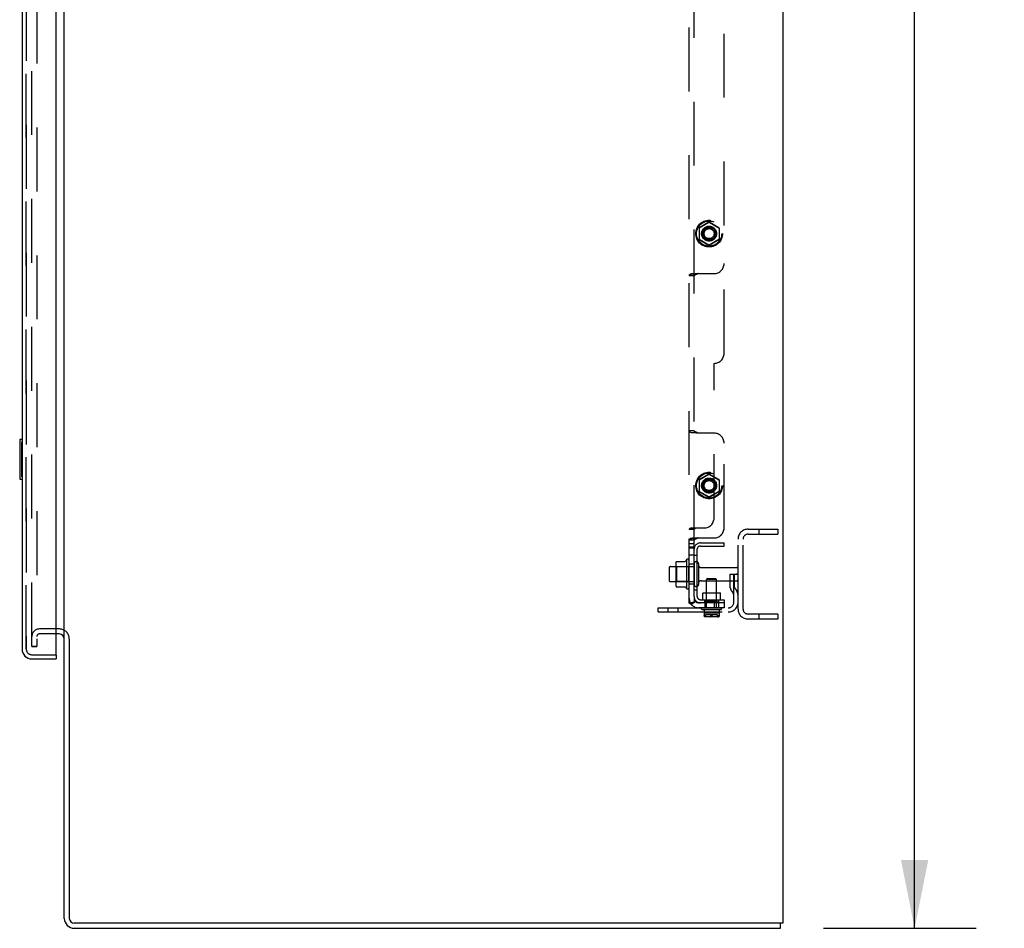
# Model space of a CAD drawing. Header units: inches. Extents: x 0 to 291, y 0 to 188.
# Tile 96 of 113: x 151 to 176, y 49 to 72. Entities that reach past the tile are written whole.
import ezdxf

# ---------------------------------------------------------------- set-up
doc = ezdxf.new("R2010")
doc.units = ezdxf.units.IN
doc.header["$LTSCALE"] = 16.018896
doc.header["$MEASUREMENT"] = 0
doc.linetypes.add('HIDDEN', pattern=[0.2, 0.1, -0.1])
doc.layers.get('0').update_dxf_attribs({"linetype": 'CONTINUOUS'})
for name, color, linetype in [('DEFAULT_2', 8, 'HIDDEN'), ('DIMENSIONS', 7, 'CONTINUOUS'), ('LEFT_OR_SECONDARY_DOOR_ASSEMBLY', 7, 'CONTINUOUS'), ('RIGHT_OR_MAIN_DOOR_ASSEMBLY', 7, 'CONTINUOUS'), ('SUBPANELS', 7, 'CONTINUOUS')]:
    doc.layers.add(name, color=color, linetype=linetype)
doc.styles.get("Standard").update_dxf_attribs({"font": 'arial.ttf'})
doc.dimstyles.new('DIMSTYLE_1', dxfattribs={"dimtxt": 1.284938, "dimasz": 1.713251, "dimexe": 0.09, "dimexo": 0.07, "dimgap": 0.0375, "dimtad": 0, "dimtih": 1, "dimtoh": 1, "dimzin": 4, "dimdsep": 46, "dimtxsty": 'Standard', "dimblk": '_FILLED', "dimblk1": '_FILLED', "dimblk2": '_FILLED', "dimcen": 0.09, "dimadec": 3, "dimazin": 1, "dimtfac": 1, "dimtdec": 3, "dimtofl": 0, "dimtmove": 0, "dimatfit": 3, "dimldrblk": '_FILLED', "dimfxl": 0, "dimtolj": 1, "dimtzin": 4, "dimarcsym": 0})

# ---------------------------------------------------------------- blocks, each defined once
blk = doc.blocks.new('_FILLED')
at = {"color": 0, "linetype": 'ByBlock'}
blk.add_solid([(0, 0), (-1, 0.2), (-1, -0.2)], dxfattribs=at)
blk = doc.blocks.new('*D4')
at = {"layer": 'DIMENSIONS', "color": 2, "linetype": 'Continuous'}
for p, q in [((171.368, 133.037), (175.197, 133.037)), ((173.655, 133.037), (173.655, 92.322)), ((173.655, 49.037), (173.655, 89.752)), ((171.368, 49.037), (175.197, 49.037))]:
    blk.add_line(p, q, dxfattribs=at)
at = {"layer": 'DIMENSIONS', "color": 2, "linetype": 'Continuous', "xscale": 1.7132508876, "yscale": 1.7132508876, "zscale": 1.7132508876}
for p, rotation in [((173.655, 133.037), 90), ((173.655, 49.037), 270)]:
    blk.add_blockref('_FILLED', p, dxfattribs=dict(at, rotation=rotation))
at = {"layer": 'DIMENSIONS', "color": 2, "linetype": 'Continuous', "insert": (173.655, 91.679), "char_height": 1.2849, "width": 4.49012, "attachment_point": 2, "line_spacing_factor": 0.9}
blk.add_mtext('84.00', dxfattribs=at)

msp = doc.modelspace()

# ---------------------------------------------------------------- linework, layer by layer
at = {"color": 7, "linetype": 'Continuous'}
for p, q in [((170.3566, 132.9117), (170.3566, 49.1617)), ((152.3566, 56.318), (152.3566, 103.6297)), ((152.2316, 56.4117), (152.1526, 56.4117)), ((152.3566, 49.2867), (152.3566, 56.2867)), ((152.4816, 56.2804), (152.4816, 49.2867)), ((170.3566, 49.1617), (152.6066, 49.1617)), ((170.2941, 49.0367), (170.2941, 49.1617)), ((152.6066, 49.0367), (170.2941, 49.0367))]:
    msp.add_line(p, q, dxfattribs=at)
for centre, radius, start, end in [((152.2316, 56.2867), 0.125, 0, 90), ((152.6066, 49.2867), 0.25, 180, 270), ((152.6066, 49.2867), 0.125, 180, 270)]:
    msp.add_arc(centre, radius, start, end, dxfattribs=at)
at = {"layer": 'DEFAULT_2', "color": 8, "linetype": 'HIDDEN'}
for p, q in [((151.5441, 56.0992), (151.5441, 129.9742)), ((151.6691, 129.9742), (151.6691, 56.0992)), ((169.4816, 59.0367), (170.2316, 59.0367)), ((169.7556, 59.0367), (169.7556, 58.9117)), ((170.2316, 59.0367), (170.2316, 58.9117)), ((169.2316, 57.0367), (169.2316, 58.7867)), ((169.3566, 57.0367), (169.3566, 58.7867)), ((169.4816, 58.9117), (170.2316, 58.9117)), ((167.6919, 58.2306), (167.91, 58.2306)), ((167.9366, 58.2676), (167.9366, 57.5559)), ((168.0066, 57.5776), (168.0066, 58.2459)), ((167.5066, 58.0692), (167.5066, 57.7542)), ((167.5366, 58.0992), (168.1316, 58.0992)), ((167.6706, 58.1674), (167.6706, 57.6561)), ((167.6906, 58.0952), (167.6706, 58.1152)), ((167.9866, 58.0952), (167.6906, 58.0952)), ((167.6906, 58.0952), (167.6906, 57.7282)), ((167.9866, 58.0952), (168.0066, 58.1152)), ((167.9866, 58.0952), (167.9866, 57.7282)), ((168.1316, 58.1692), (168.1316, 57.6542)), ((168.2416, 58.1692), (168.2416, 57.6542)), ((168.3041, 58.0767), (169.2016, 58.0767)), ((167.5366, 57.7242), (168.1316, 57.7242)), ((167.6906, 57.7282), (167.6706, 57.7082)), ((167.9866, 57.7282), (167.6906, 57.7282)), ((167.9866, 57.7282), (168.0066, 57.7082)), ((168.3041, 57.7467), (169.2016, 57.7467)), ((169.0376, 57.9117), (169.1276, 57.9117)), ((169.0376, 57.5712), (169.0376, 57.9117)), ((169.1416, 57.7367), (169.0376, 57.7367)), ((169.1276, 57.9117), (169.2316, 57.9117)), ((169.1276, 57.2105), (169.1276, 57.9117)), ((169.1416, 57.5712), (169.1416, 57.9117)), ((169.2316, 57.9117), (169.1924, 57.9117)), ((167.6919, 57.5929), (167.91, 57.5929)), ((169.0591, 57.5046), (169.108, 57.4367)), ((169.1435, 57.5654), (169.1924, 57.4974)), ((167.2316, 57.068), (168.9851, 57.068)), ((167.2316, 56.964), (167.2316, 57.068)), ((167.4786, 56.964), (167.4786, 57.068)), ((167.7346, 56.964), (167.7346, 57.068)), ((167.2316, 56.964), (168.9851, 56.964)), ((170.2316, 56.9117), (169.4816, 56.9117)), ((170.2316, 56.7867), (169.4816, 56.7867)), ((169.7556, 56.9117), (169.7556, 56.7867)), ((170.2316, 56.9117), (170.2316, 56.7867)), ((152.2316, 56.5367), (151.7316, 56.5367)), ((152.1526, 56.4117), (151.7316, 56.4117)), ((151.5441, 56.0993), (151.6691, 56.0993)), ((151.6691, 56.0992), (151.5441, 56.0992))]:
    msp.add_line(p, q, dxfattribs=at)
for points in [[(167.6827, 58.2247), (167.6835, 58.2261), (167.6846, 58.2274), (167.6858, 58.2286), (167.6873, 58.2295), (167.6889, 58.2302), (167.6906, 58.2305), (167.6919, 58.2306)], [(167.9189, 58.2359), (167.9188, 58.2357), (167.9186, 58.2354), (167.9184, 58.2351), (167.9183, 58.2349), (167.918, 58.2346), (167.9178, 58.2343), (167.9175, 58.234), (167.9172, 58.2336), (167.9169, 58.2333), (167.9165, 58.233), (167.9161, 58.2326), (167.9156, 58.2323), (167.915, 58.2319), (167.9143, 58.2316), (167.9135, 58.2312), (167.9125, 58.2309), (167.9113, 58.2307), (167.9101, 58.2306)], [(167.6827, 57.5988), (167.6835, 57.5974), (167.6846, 57.596), (167.6858, 57.5949), (167.6873, 57.594), (167.6889, 57.5933), (167.6906, 57.5929), (167.6919, 57.5929)], [(167.9101, 57.5929), (167.9113, 57.5928), (167.9125, 57.5926), (167.9135, 57.5923), (167.9143, 57.5919), (167.915, 57.5916), (167.9156, 57.5912), (167.9161, 57.5909), (167.9165, 57.5905), (167.9169, 57.5902), (167.9172, 57.5899), (167.9175, 57.5895), (167.9178, 57.5892), (167.918, 57.5889), (167.9183, 57.5886), (167.9184, 57.5884), (167.9186, 57.5881), (167.9188, 57.5878), (167.9189, 57.5876)]]:
    msp.add_lwpolyline(points, dxfattribs=at)
for centre, radius, start, end in [((169.4816, 58.7867), 0.25, 90, 180), ((169.4816, 58.7867), 0.125, 90, 180), ((167.8118, 58.1674), 0.1412, 156.05, 180), ((168.5368, 57.9117), 0.6977, 149.33687, 152.3186), ((167.9682, 58.2459), 0.0384, 0, 145.55034), ((168.1866, 58.1692), 0.055, 0, 180), ((167.5366, 58.0692), 0.03, 90, 180), ((168.3041, 58.1392), 0.0625, 180, 270), ((169.2016, 58.0467), 0.03, 0, 90), ((167.5366, 57.7542), 0.03, 180, 270), ((168.3041, 57.6842), 0.0625, 90, 180), ((169.2016, 57.7767), 0.03, 270, 360), ((167.8118, 57.6561), 0.1412, 180, 203.95), ((168.5368, 57.9117), 0.6977, 207.6814, 210.66313), ((167.9682, 57.5776), 0.0384, 214.44966, 360), ((168.1866, 57.6542), 0.055, 180, 360), ((169.1516, 57.5712), 0.114, 180, 215.75389), ((169.1516, 57.5712), 0.01, 180, 215.75389), ((169.0236, 57.3759), 0.208, 0, 35.75389), ((169.0236, 57.3759), 0.104, 0, 35.75389), ((168.9851, 57.2105), 0.2465, 270, 360), ((168.9851, 57.2105), 0.1425, 270, 360), ((169.4816, 57.0367), 0.25, 180, 270), ((169.4816, 57.0367), 0.125, 180, 270), ((151.7316, 56.3492), 0.1875, 90, 180), ((152.2316, 56.2867), 0.25, 0, 90), ((151.7316, 56.3492), 0.0625, 90, 180)]:
    msp.add_arc(centre, radius, start, end, dxfattribs=at)
at = {"layer": 'LEFT_OR_SECONDARY_DOOR_ASSEMBLY', "color": 8, "linetype": 'HIDDEN'}
for p, q in [((151.4026, 56.0332), (151.4026, 130.0402)), ((151.5451, 55.8907), (152.1326, 55.8907))]:
    msp.add_line(p, q, dxfattribs=at)
msp.add_arc((151.5451, 56.0332), 0.1425, 180, 270, dxfattribs=at)
at = {"layer": 'RIGHT_OR_MAIN_DOOR_ASSEMBLY', "color": 8, "linetype": 'HIDDEN'}
for p, q in [((151.4026, 130.0402), (151.4026, 56.0332)), ((151.5451, 55.8907), (152.1326, 55.8907))]:
    msp.add_line(p, q, dxfattribs=at)
at = {"layer": 'RIGHT_OR_MAIN_DOOR_ASSEMBLY', "color": 3, "linetype": 'Continuous'}
for p, q in [((152.1526, 55.9107), (152.1526, 104.7417)), ((151.2986, 103.8864), (151.2986, 56.0332)), ((151.5451, 55.7867), (152.1526, 55.7867))]:
    msp.add_line(p, q, dxfattribs=at)
at = {"layer": 'RIGHT_OR_MAIN_DOOR_ASSEMBLY', "color": 7, "linetype": 'Continuous'}
for p, q in [((151.2386, 61.2717), (151.2386, 60.3017)), ((151.2986, 61.2867), (151.2536, 61.2867)), ((151.2853, 61.1867), (151.2853, 60.3867)), ((151.2536, 60.2867), (151.2986, 60.2867)), ((152.1326, 55.8907), (152.1526, 55.8907)), ((152.1526, 55.8907), (152.1526, 55.7867))]:
    msp.add_line(p, q, dxfattribs=at)
for points in [[(151.2836, 61.2229), (151.2841, 61.2172), (151.2845, 61.2114), (151.2848, 61.2054), (151.2851, 61.1993), (151.2852, 61.193), (151.2853, 61.1867)], [(151.2853, 60.3867), (151.2852, 60.3804), (151.2851, 60.3742), (151.2848, 60.3681), (151.2845, 60.3621), (151.2841, 60.3563), (151.2836, 60.3506)]]:
    msp.add_lwpolyline(points, dxfattribs=at)
for centre, start, end in [((151.2536, 61.2717), 90, 180), ((151.2836, 61.2717), 0, 90), ((151.2536, 60.3017), 180, 270), ((151.2836, 60.3017), 270, 360)]:
    msp.add_arc(centre, 0.015, start, end, dxfattribs=at)
at = {"layer": 'RIGHT_OR_MAIN_DOOR_ASSEMBLY', "color": 3, "linetype": 'Continuous'}
for centre, radius, start, end in [((151.5451, 56.0332), 0.2465, 180, 270), ((152.1326, 55.9107), 0.02, 270, 360)]:
    msp.add_arc(centre, radius, start, end, dxfattribs=at)
at = {"layer": 'RIGHT_OR_MAIN_DOOR_ASSEMBLY', "color": 8, "linetype": 'HIDDEN'}
msp.add_arc((151.5451, 56.0332), 0.1425, 180, 270, dxfattribs=at)
at = {"layer": 'SUBPANELS', "color": 8, "linetype": 'HIDDEN'}
for p, q in [((168.0066, 57.193), (168.0066, 128.8805)), ((168.1316, 58.535), (168.1316, 127.5385)), ((168.8816, 63.443), (168.8816, 122.6305)), ((168.5016, 66.7317), (168.2591, 66.5917)), ((168.2616, 66.5902), (168.5016, 66.7288)), ((168.7541, 66.5917), (168.5116, 66.7317)), ((168.5116, 66.7288), (168.7516, 66.5902)), ((168.2541, 66.583), (168.2541, 66.303)), ((168.2566, 66.5816), (168.2566, 66.3044)), ((168.7566, 66.5816), (168.7566, 66.3044)), ((168.7591, 66.583), (168.7591, 66.303)), ((168.2591, 66.2943), (168.5016, 66.1543)), ((168.5016, 66.1572), (168.2616, 66.2958)), ((168.7516, 66.2958), (168.5116, 66.1572)), ((168.5116, 66.1543), (168.7541, 66.2943)), ((168.1316, 65.3856), (168.0066, 65.3856)), ((168.1436, 65.4359), (168.1136, 65.4354)), ((168.2165, 65.443), (168.6316, 65.443)), ((168.6316, 59.318), (168.6316, 63.193)), ((168.1316, 61.5004), (168.0066, 61.5004)), ((168.6316, 61.443), (168.2165, 61.443)), ((168.8816, 59.068), (168.8816, 61.193)), ((168.2541, 60.2705), (168.2541, 59.9905)), ((168.2566, 60.2691), (168.2566, 59.9919)), ((168.5016, 60.4192), (168.2591, 60.2792)), ((168.2616, 60.2777), (168.5016, 60.4163)), ((168.7541, 60.2792), (168.5116, 60.4192)), ((168.5116, 60.4163), (168.7516, 60.2777)), ((168.7566, 60.2691), (168.7566, 59.9919)), ((168.7591, 60.2705), (168.7591, 59.9905)), ((168.2591, 59.9818), (168.5016, 59.8418)), ((168.5016, 59.8447), (168.2616, 59.9833)), ((168.7516, 59.9833), (168.5116, 59.8447)), ((168.5116, 59.8418), (168.7541, 59.9818)), ((168.1316, 59.0326), (168.0066, 59.0326)), ((168.0605, 59.068), (168.3816, 59.068)), ((168.1316, 58.7606), (168.0066, 58.7606)), ((168.1436, 58.8109), (168.1136, 58.8104)), ((168.2165, 58.818), (168.6316, 58.818)), ((168.1316, 58.671), (168.0066, 58.671)), ((168.1316, 58.6705), (168.0066, 58.6705)), ((168.0066, 58.5992), (168.1316, 58.5992)), ((168.0066, 58.568), (168.1316, 58.568)), ((168.1316, 57.351), (168.1316, 58.535)), ((168.2096, 57.351), (168.2096, 58.535)), ((168.2896, 58.693), (168.8816, 58.693)), ((168.2896, 58.615), (168.8816, 58.615)), ((168.8816, 58.615), (168.8816, 58.693)), ((168.1316, 58.3905), (168.0066, 58.3905)), ((168.1316, 58.39), (168.0066, 58.39)), ((168.2096, 58.3805), (168.1316, 58.3805)), ((168.1316, 58.1617), (168.0066, 58.1617)), ((168.4751, 57.803), (168.4451, 57.773)), ((168.6931, 57.773), (168.4451, 57.773)), ((168.4451, 57.068), (168.4451, 57.773)), ((168.4751, 57.803), (168.6631, 57.803)), ((168.6631, 57.803), (168.6931, 57.773)), ((168.6931, 57.068), (168.6931, 57.773)), ((168.1316, 57.6617), (168.0066, 57.6617)), ((168.2096, 57.5055), (168.1316, 57.5055)), ((168.0605, 57.1545), (168.1571, 57.2339)), ((168.1316, 57.351), (168.1316, 57.193)), ((168.2896, 57.271), (168.8816, 57.271)), ((168.3591, 57.441), (168.3491, 57.431)), ((168.7891, 57.431), (168.3491, 57.431)), ((168.3491, 57.271), (168.3491, 57.431)), ((168.3591, 57.441), (168.7791, 57.441)), ((168.3971, 57.271), (168.3971, 57.068)), ((168.3976, 57.217), (168.3976, 57.271)), ((168.3976, 57.217), (168.7406, 57.217)), ((168.4441, 57.431), (168.4341, 57.441)), ((168.4441, 57.227), (168.4341, 57.217)), ((168.4441, 57.227), (168.4441, 57.431)), ((168.6941, 57.227), (168.4441, 57.227)), ((168.6941, 57.431), (168.7041, 57.441)), ((168.6941, 57.227), (168.6941, 57.431)), ((168.6941, 57.227), (168.7041, 57.217)), ((168.7406, 57.217), (168.7406, 57.271)), ((168.7411, 57.271), (168.7411, 57.068)), ((168.7791, 57.441), (168.7891, 57.431)), ((168.7891, 57.271), (168.7891, 57.431)), ((168.8816, 57.271), (168.8816, 57.068)), ((168.1316, 57.193), (168.0066, 57.193)), ((168.0444, 57.1659), (168.0354, 57.1701)), ((168.2896, 57.193), (168.2436, 57.193)), ((168.8816, 57.068), (168.2436, 57.068)), ((168.8816, 57.193), (168.2896, 57.193)), ((168.3191, 57.036), (168.3191, 57.058)), ((168.3291, 57.026), (168.8091, 57.026)), ((168.3836, 57.026), (168.3836, 56.8478)), ((168.6316, 57.193), (168.6316, 57.068)), ((168.7546, 57.026), (168.7546, 56.8478)), ((168.8191, 57.036), (168.8191, 57.058)), ((168.7546, 56.931), (168.3836, 56.931)), ((168.3837, 56.8771), (168.3836, 56.8765)), ((168.3849, 56.8469), (168.3836, 56.8478)), ((168.3875, 56.8771), (168.3871, 56.8777)), ((168.3879, 56.8765), (168.3875, 56.8771)), ((168.3878, 56.8765), (168.3882, 56.8758)), ((168.3886, 56.8751), (168.3882, 56.8758)), ((168.3886, 56.8751), (168.3904, 56.8722)), ((168.7482, 56.844), (168.3942, 56.844)), ((168.4078, 56.8555), (168.4054, 56.857)), ((168.4078, 56.8555), (168.4102, 56.854)), ((168.719, 56.891), (168.4192, 56.891)), ((168.4192, 56.891), (168.4193, 56.8874)), ((168.4197, 56.8803), (168.4195, 56.8839)), ((168.42, 56.8769), (168.4197, 56.8804)), ((168.4203, 56.8735), (168.42, 56.877)), ((168.4208, 56.8702), (168.4203, 56.8737)), ((168.4212, 56.8671), (168.4207, 56.8705)), ((168.4218, 56.864), (168.4212, 56.8673)), ((168.4225, 56.8611), (168.4218, 56.8643)), ((168.4232, 56.8583), (168.4224, 56.8614)), ((168.4305, 56.844), (168.4288, 56.8461)), ((168.5425, 56.854), (168.5449, 56.8555)), ((168.5473, 56.857), (168.5449, 56.8555)), ((168.5623, 56.8722), (168.5641, 56.8751)), ((168.5733, 56.8765), (168.5729, 56.8771)), ((168.5733, 56.8765), (168.5737, 56.8758)), ((168.5741, 56.8751), (168.5737, 56.8758)), ((168.5741, 56.8751), (168.5759, 56.8722)), ((168.5933, 56.8555), (168.5909, 56.857)), ((168.5933, 56.8555), (168.5957, 56.854)), ((168.7164, 56.8641), (168.7169, 56.8672)), ((168.7174, 56.8703), (168.7169, 56.8669)), ((168.7189, 56.8874), (168.719, 56.891)), ((168.7223, 56.8504), (168.7215, 56.8499)), ((168.723, 56.8509), (168.7222, 56.8504)), ((168.7237, 56.8514), (168.7229, 56.8509)), ((168.7245, 56.8519), (168.7237, 56.8514)), ((168.7254, 56.8524), (168.7245, 56.8519)), ((168.728, 56.854), (168.7304, 56.8555)), ((168.7328, 56.857), (168.7304, 56.8555)), ((168.7478, 56.8722), (168.7496, 56.8751)), ((168.7507, 56.8771), (168.7503, 56.8765)), ((168.7545, 56.8771), (168.7544, 56.8777)), ((168.7546, 56.8765), (168.7545, 56.8771))]:
    msp.add_line(p, q, dxfattribs=at)
for points in [[(168.0158, 65.412), (168.0141, 65.41), (168.0085, 65.399), (168.0066, 65.3856)], [(168.0158, 65.412), (168.0186, 65.4148), (168.0239, 65.4187), (168.031, 65.4223), (168.0406, 65.4257), (168.0516, 65.4284), (168.0621, 65.4303), (168.073, 65.4318), (168.0849, 65.4331), (168.0976, 65.4341), (168.1109, 65.4348), (168.1245, 65.4354), (168.1378, 65.4357), (168.1536, 65.4361)], [(168.1136, 65.4354), (168.0959, 65.4348), (168.0795, 65.4338), (168.064, 65.4321), (168.049, 65.4293), (168.0352, 65.425), (168.0232, 65.4186), (168.0158, 65.412)], [(168.2308, 65.443), (168.2183, 65.4352), (168.2053, 65.4283), (168.1919, 65.4222), (168.1789, 65.417), (168.1672, 65.4125), (168.1566, 65.4083), (168.1469, 65.4038), (168.139, 65.3988), (168.1336, 65.3929), (168.1316, 65.3856)], [(168.2165, 65.443), (168.1965, 65.439), (168.1752, 65.437), (168.1536, 65.4361)], [(168.0157, 61.474), (168.0141, 61.476), (168.0085, 61.4869), (168.0066, 61.5004)], [(168.1436, 61.4501), (168.1136, 61.4506), (168.0959, 61.4512), (168.0795, 61.4522), (168.064, 61.4539), (168.049, 61.4567), (168.0352, 61.461), (168.0232, 61.4674), (168.0157, 61.474)], [(168.1402, 61.4502), (168.1231, 61.4507), (168.1068, 61.4514), (168.0914, 61.4524), (168.0768, 61.4537), (168.0627, 61.4556), (168.0498, 61.458), (168.0378, 61.4612), (168.0281, 61.465), (168.0221, 61.4685), (168.018, 61.4716), (168.0157, 61.474)], [(168.2308, 61.443), (168.2183, 61.4508), (168.2053, 61.4577), (168.1919, 61.4638), (168.1789, 61.469), (168.1672, 61.4735), (168.1566, 61.4777), (168.1469, 61.4822), (168.139, 61.4871), (168.1336, 61.493), (168.1316, 61.5004)], [(168.2165, 61.443), (168.1965, 61.447), (168.1752, 61.449), (168.1536, 61.4499), (168.1436, 61.4501)], [(168.0605, 59.068), (168.0532, 59.0632), (168.0444, 59.0589), (168.0354, 59.0551), (168.0267, 59.0514), (168.0188, 59.0474), (168.0125, 59.0431), (168.0082, 59.0382), (168.0066, 59.0326)], [(168.1571, 59.068), (168.1575, 59.0619), (168.1554, 59.0568), (168.1516, 59.0526), (168.1469, 59.0488), (168.1417, 59.0453), (168.1369, 59.0416), (168.1331, 59.0375), (168.1316, 59.0326)], [(168.0158, 58.787), (168.0141, 58.785), (168.0085, 58.774), (168.0066, 58.7606)], [(168.0158, 58.787), (168.0186, 58.7898), (168.0239, 58.7937), (168.031, 58.7973), (168.0406, 58.8007), (168.0516, 58.8034), (168.0621, 58.8053), (168.073, 58.8068), (168.0849, 58.8081), (168.0976, 58.8091), (168.1109, 58.8098), (168.1245, 58.8104), (168.1378, 58.8107), (168.1536, 58.8111)], [(168.1136, 58.8104), (168.0959, 58.8098), (168.0795, 58.8088), (168.064, 58.8071), (168.049, 58.8043), (168.0352, 58.8), (168.0232, 58.7936), (168.0158, 58.787)], [(168.2308, 58.818), (168.2183, 58.8102), (168.2053, 58.8033), (168.1919, 58.7972), (168.1789, 58.792), (168.1672, 58.7875), (168.1566, 58.7833), (168.1469, 58.7788), (168.139, 58.7738), (168.1336, 58.7679), (168.1316, 58.7606)], [(168.2165, 58.818), (168.1965, 58.814), (168.1752, 58.812), (168.1536, 58.8111)], [(168.1469, 57.2175), (168.1417, 57.2118), (168.1369, 57.2057)], [(168.1571, 57.2339), (168.1575, 57.231), (168.1554, 57.2272), (168.1516, 57.2226), (168.1469, 57.2175)], [(168.1571, 57.2339), (168.1575, 57.231), (168.1554, 57.2272), (168.1516, 57.2226)], [(168.0354, 57.1701), (168.0267, 57.1739), (168.0188, 57.1778), (168.0125, 57.182), (168.0082, 57.187), (168.0066, 57.193)], [(168.0267, 57.1739), (168.0188, 57.1778), (168.0125, 57.182), (168.0082, 57.187)], [(168.0605, 57.1545), (168.0532, 57.1609), (168.0444, 57.1659)], [(168.0776, 57.1938), (168.075, 57.1933), (168.0721, 57.1929), (168.0736, 57.193), (168.0778, 57.193), (168.0825, 57.1928), (168.0874, 57.1924)], [(168.1347, 57.2154), (168.134, 57.2149), (168.1307, 57.213), (168.1263, 57.2107), (168.1221, 57.2086), (168.1177, 57.2066), (168.1131, 57.2047), (168.1083, 57.2028), (168.1035, 57.201), (168.0986, 57.1993), (168.0938, 57.1978), (168.0891, 57.1964), (168.0844, 57.1952), (168.0798, 57.1942), (168.0776, 57.1938)], [(168.1196, 57.202), (168.1235, 57.2058), (168.1272, 57.2091), (168.1306, 57.2121)], [(168.1369, 57.2057), (168.1331, 57.1993), (168.1316, 57.193)], [(168.1318, 57.213), (168.1334, 57.2143), (168.1348, 57.2154), (168.1347, 57.2154)], [(168.3836, 56.8751), (168.3836, 56.8758), (168.3836, 56.8765)], [(168.3872, 56.8777), (168.3868, 56.8782), (168.3865, 56.8787), (168.3862, 56.8791), (168.3859, 56.8795), (168.3856, 56.8798), (168.3853, 56.88), (168.385, 56.8801), (168.3847, 56.88), (168.3845, 56.8798), (168.3843, 56.8796), (168.3841, 56.8792), (168.384, 56.8788), (168.3838, 56.8783), (168.3838, 56.8777), (168.3837, 56.8771)], [(168.3837, 56.8777), (168.3838, 56.8782), (168.3839, 56.8787), (168.3841, 56.8791), (168.3842, 56.8795), (168.3844, 56.8798), (168.3846, 56.88), (168.3849, 56.8801), (168.3852, 56.88), (168.3855, 56.8798), (168.3858, 56.8796), (168.3861, 56.8792), (168.3864, 56.8788), (168.3868, 56.8783), (168.3871, 56.8777)], [(168.3942, 56.844), (168.3933, 56.844), (168.3923, 56.8441), (168.3914, 56.8443), (168.3905, 56.8445), (168.3895, 56.8448), (168.3886, 56.8451), (168.3877, 56.8455), (168.3867, 56.8459), (168.3858, 56.8463), (168.3849, 56.8469)], [(168.4008, 56.8605), (168.3986, 56.8624), (168.3964, 56.8646), (168.3943, 56.8669), (168.3923, 56.8694), (168.3904, 56.8722), (168.3886, 56.8751)], [(168.3923, 56.8694), (168.3943, 56.8669), (168.3964, 56.8646), (168.3986, 56.8624)], [(168.4008, 56.8605), (168.4031, 56.8587), (168.4054, 56.857)], [(168.4196, 56.8473), (168.4192, 56.8478), (168.4186, 56.8483), (168.418, 56.8489), (168.4174, 56.8494), (168.4167, 56.8499), (168.416, 56.8504), (168.4153, 56.8509), (168.4145, 56.8514), (168.4137, 56.8519), (168.4129, 56.8524), (168.412, 56.8529), (168.4111, 56.8535), (168.4102, 56.854)], [(168.4195, 56.8838), (168.4193, 56.8874), (168.4192, 56.891)], [(168.4196, 56.8473), (168.4206, 56.846), (168.4213, 56.8453), (168.4221, 56.8447), (168.4229, 56.8443), (168.4237, 56.8441), (168.4246, 56.844)], [(168.4288, 56.846), (168.4273, 56.8483), (168.426, 56.8507), (168.4249, 56.8532), (168.424, 56.8558), (168.4231, 56.8585)], [(168.4232, 56.8583), (168.4241, 56.8556), (168.425, 56.853), (168.4261, 56.8505), (168.4274, 56.8482)], [(168.5425, 56.854), (168.5416, 56.8535), (168.5407, 56.8529), (168.54, 56.8524), (168.5392, 56.8519), (168.5385, 56.8514), (168.5379, 56.8509), (168.5374, 56.8504), (168.5369, 56.8499), (168.5364, 56.8494), (168.5361, 56.8489), (168.5358, 56.8483), (168.5356, 56.8478), (168.5356, 56.8473), (168.5357, 56.8469)], [(168.5357, 56.8469), (168.536, 56.846), (168.5364, 56.8453), (168.5368, 56.8447), (168.5372, 56.8443), (168.5377, 56.8441), (168.5381, 56.844)], [(168.5473, 56.857), (168.5496, 56.8587), (168.5519, 56.8605)], [(168.5641, 56.8751), (168.5623, 56.8722), (168.5604, 56.8694), (168.5584, 56.8669), (168.5563, 56.8646), (168.5541, 56.8624), (168.5519, 56.8605)], [(168.5563, 56.8646), (168.5584, 56.8669), (168.5604, 56.8694)], [(168.5649, 56.8765), (168.5645, 56.8758), (168.5641, 56.8751)], [(168.5729, 56.8771), (168.5725, 56.8777), (168.5721, 56.8782), (168.5717, 56.8787), (168.5712, 56.8791), (168.5707, 56.8795), (168.5702, 56.8798), (168.5697, 56.88), (168.5692, 56.8801), (168.5686, 56.88), (168.5681, 56.8798), (168.5676, 56.8796), (168.5671, 56.8792), (168.5666, 56.8788), (168.5662, 56.8783), (168.5657, 56.8777), (168.5653, 56.8771), (168.5649, 56.8765)], [(168.5653, 56.8771), (168.5657, 56.8777), (168.5661, 56.8782), (168.5665, 56.8787), (168.567, 56.8791), (168.5674, 56.8795), (168.5679, 56.8798), (168.5685, 56.88), (168.569, 56.8801), (168.5696, 56.88), (168.5701, 56.8798), (168.5706, 56.8796), (168.5711, 56.8792), (168.5716, 56.8788), (168.572, 56.8783), (168.5725, 56.8777), (168.5729, 56.8771)], [(168.5863, 56.8605), (168.5841, 56.8624), (168.5819, 56.8646), (168.5798, 56.8669), (168.5778, 56.8694), (168.5759, 56.8722), (168.5741, 56.8751)], [(168.5778, 56.8694), (168.5798, 56.8669), (168.5819, 56.8646), (168.5841, 56.8624)], [(168.5863, 56.8605), (168.5886, 56.8587), (168.5909, 56.857)], [(168.6024, 56.8483), (168.6021, 56.8489), (168.6017, 56.8494), (168.6013, 56.8499), (168.6008, 56.8504), (168.6003, 56.8509), (168.5996, 56.8514), (168.599, 56.8519), (168.5982, 56.8524), (168.5974, 56.8529), (168.5966, 56.8535), (168.5957, 56.854)], [(168.6025, 56.8469), (168.6021, 56.846), (168.6018, 56.8453), (168.6014, 56.8447), (168.6009, 56.8443), (168.6005, 56.8441), (168.6001, 56.844)], [(168.6024, 56.8483), (168.6025, 56.8478), (168.6026, 56.8473), (168.6025, 56.8469)], [(168.7077, 56.844), (168.7094, 56.846), (168.7108, 56.8482), (168.7121, 56.8505), (168.7132, 56.853), (168.7141, 56.8556), (168.715, 56.8583), (168.7157, 56.8612), (168.7164, 56.8642)], [(168.7158, 56.8616), (168.7152, 56.8591), (168.7145, 56.8566), (168.7137, 56.8543), (168.7128, 56.852), (168.7117, 56.8499), (168.7105, 56.8478), (168.7092, 56.8458), (168.7077, 56.844)], [(168.7176, 56.846), (168.7169, 56.8453), (168.7161, 56.8447), (168.7153, 56.8443), (168.7145, 56.8441), (168.7136, 56.844)], [(168.7187, 56.8847), (168.7186, 56.8816), (168.7183, 56.8785), (168.718, 56.8755), (168.7177, 56.8725), (168.7173, 56.8697)], [(168.7174, 56.8703), (168.7178, 56.8736), (168.7182, 56.8769), (168.7185, 56.8804), (168.7187, 56.8839), (168.7189, 56.8878)], [(168.7176, 56.846), (168.7186, 56.8473), (168.719, 56.8478), (168.7196, 56.8483), (168.7202, 56.8489), (168.7208, 56.8494), (168.7215, 56.8499)], [(168.7216, 56.8499), (168.7209, 56.8495), (168.7203, 56.849), (168.7197, 56.8485), (168.7192, 56.848), (168.7187, 56.8475), (168.7183, 56.847), (168.718, 56.8466), (168.7179, 56.8461), (168.7178, 56.8457), (168.7179, 56.8454), (168.7181, 56.8451), (168.7184, 56.8448), (168.7187, 56.8446), (168.7192, 56.8444), (168.7196, 56.8443), (168.7201, 56.8442), (168.7207, 56.8441), (168.7213, 56.844), (168.722, 56.844), (168.7227, 56.844)], [(168.728, 56.854), (168.7271, 56.8535), (168.7262, 56.8529), (168.7253, 56.8524)], [(168.7262, 56.8529), (168.7271, 56.8535), (168.728, 56.854)], [(168.7328, 56.857), (168.7351, 56.8587), (168.7374, 56.8605)], [(168.7496, 56.8751), (168.7478, 56.8722), (168.7459, 56.8694), (168.7439, 56.8669), (168.7418, 56.8646), (168.7396, 56.8624), (168.7374, 56.8605)], [(168.7418, 56.8646), (168.7439, 56.8669), (168.7459, 56.8694)], [(168.744, 56.844), (168.7449, 56.844), (168.7458, 56.8441), (168.7468, 56.8443), (168.7477, 56.8445), (168.7487, 56.8448), (168.7496, 56.8451), (168.7505, 56.8455), (168.7514, 56.8459), (168.7523, 56.8463), (168.7533, 56.8469)], [(168.7482, 56.844), (168.7498, 56.8449), (168.7514, 56.8458), (168.753, 56.8467), (168.7546, 56.8478)], [(168.7503, 56.8765), (168.75, 56.8758), (168.7496, 56.8751)], [(168.7544, 56.8777), (168.7544, 56.8782), (168.7542, 56.8787), (168.7541, 56.8791), (168.754, 56.8795), (168.7538, 56.8798), (168.7535, 56.88), (168.7533, 56.8801), (168.753, 56.88), (168.7527, 56.8798), (168.7524, 56.8796), (168.7521, 56.8792), (168.7517, 56.8788), (168.7514, 56.8783), (168.7511, 56.8777), (168.7507, 56.8771)], [(168.751, 56.8777), (168.7513, 56.8782), (168.7517, 56.8787), (168.752, 56.8791), (168.7523, 56.8795), (168.7526, 56.8798), (168.7529, 56.88), (168.7532, 56.8801), (168.7535, 56.88), (168.7537, 56.8798), (168.7539, 56.8796), (168.7541, 56.8792), (168.7542, 56.8788), (168.7543, 56.8783), (168.7544, 56.8777)], [(168.7546, 56.8765), (168.7546, 56.8758), (168.7546, 56.8751)]]:
    msp.add_lwpolyline(points, dxfattribs=at)
for centre, radius in [((168.5066, 66.443), 0.335), ((168.5066, 66.443), 0.3315), ((168.5066, 66.443), 0.3183), ((168.5066, 66.443), 0.3148), ((168.5066, 66.443), 0.1875), ((168.5066, 66.443), 0.176), ((168.5066, 66.443), 0.156), ((168.5066, 66.443), 0.155), ((168.5066, 66.443), 0.125), ((168.5066, 60.1305), 0.335), ((168.5066, 60.1305), 0.3315), ((168.5066, 60.1305), 0.3183), ((168.5066, 60.1305), 0.3148), ((168.5066, 60.1305), 0.1875), ((168.5066, 60.1305), 0.176), ((168.5066, 60.1305), 0.156), ((168.5066, 60.1305), 0.155), ((168.5066, 60.1305), 0.125)]:
    msp.add_circle(centre, radius, dxfattribs=at)
for centre, radius, start, end in [((168.2641, 66.583), 0.01, 120.01002, 179.99124), ((168.2666, 66.5816), 0.01, 120.00263, 179.99156), ((168.5066, 66.723), 0.01, 60.01075, 119.99079), ((168.5066, 66.7201), 0.01, 60.00491, 119.99047), ((168.7466, 66.5816), 0.01, 0.00416, 59.99268), ((168.7491, 66.583), 0.01, 0.01038, 59.99169), ((168.2641, 66.303), 0.01, 180.01038, 239.99169), ((168.2666, 66.3044), 0.01, 180.00416, 239.99268), ((168.5066, 66.1659), 0.01, 240.00491, 299.99047), ((168.5066, 66.163), 0.01, 240.01075, 299.99079), ((168.7466, 66.3044), 0.01, 300.00263, 359.99156), ((168.7491, 66.303), 0.01, 300.01002, 359.99124), ((168.6316, 65.693), 0.25, 270, 360), ((168.6316, 63.443), 0.25, 270, 360), ((168.6316, 61.193), 0.25, 0, 90), ((168.2641, 60.2705), 0.01, 120.01002, 179.99124), ((168.2666, 60.2691), 0.01, 120.00263, 179.99156), ((168.5066, 60.4105), 0.01, 60.01075, 119.99079), ((168.5066, 60.4076), 0.01, 60.00491, 119.99047), ((168.7466, 60.2691), 0.01, 0.00416, 59.99268), ((168.7491, 60.2705), 0.01, 0.01038, 59.99169), ((168.2641, 59.9905), 0.01, 180.01038, 239.99169), ((168.2666, 59.9919), 0.01, 180.00416, 239.99268), ((168.7466, 59.9919), 0.01, 300.00263, 359.99156), ((168.7491, 59.9905), 0.01, 300.01002, 359.99124), ((168.5066, 59.8534), 0.01, 240.00491, 299.99047), ((168.5066, 59.8505), 0.01, 240.01075, 299.99079), ((168.3816, 59.318), 0.25, 270, 360), ((168.6316, 59.068), 0.25, 270, 360), ((168.2896, 58.535), 0.158, 90, 180), ((168.2896, 58.535), 0.08, 90, 180), ((168.2436, 57.305), 0.237, 180, 270), ((168.2896, 57.351), 0.158, 180, 270), ((168.2436, 57.305), 0.112, 180, 270), ((168.2896, 57.351), 0.08, 180, 270), ((168.3291, 57.058), 0.01, 90, 180), ((168.3291, 57.036), 0.01, 180, 270), ((168.8091, 57.058), 0.01, 0, 90), ((168.8091, 57.036), 0.01, 270, 360)]:
    msp.add_arc(centre, radius, start, end, dxfattribs=at)

# ---------------------------------------------------------------- dimensions: what is measured, and where the dimension line sits
at = {"layer": 'DIMENSIONS', "color": 2, "linetype": 'Continuous'}
dim = msp.add_linear_dim(base=(173.6555, 49.0367), p1=(171.2984, 133.0367), p2=(171.2984, 49.0367), angle=270, dimstyle='DIMSTYLE_1', dxfattribs=at)
dim.commit()
dim.dimension.update_dxf_attribs({"geometry": '*D4', "text_midpoint": (173.648, 91.0296), "dimtype": 160})

doc.saveas('drawing.dxf')
